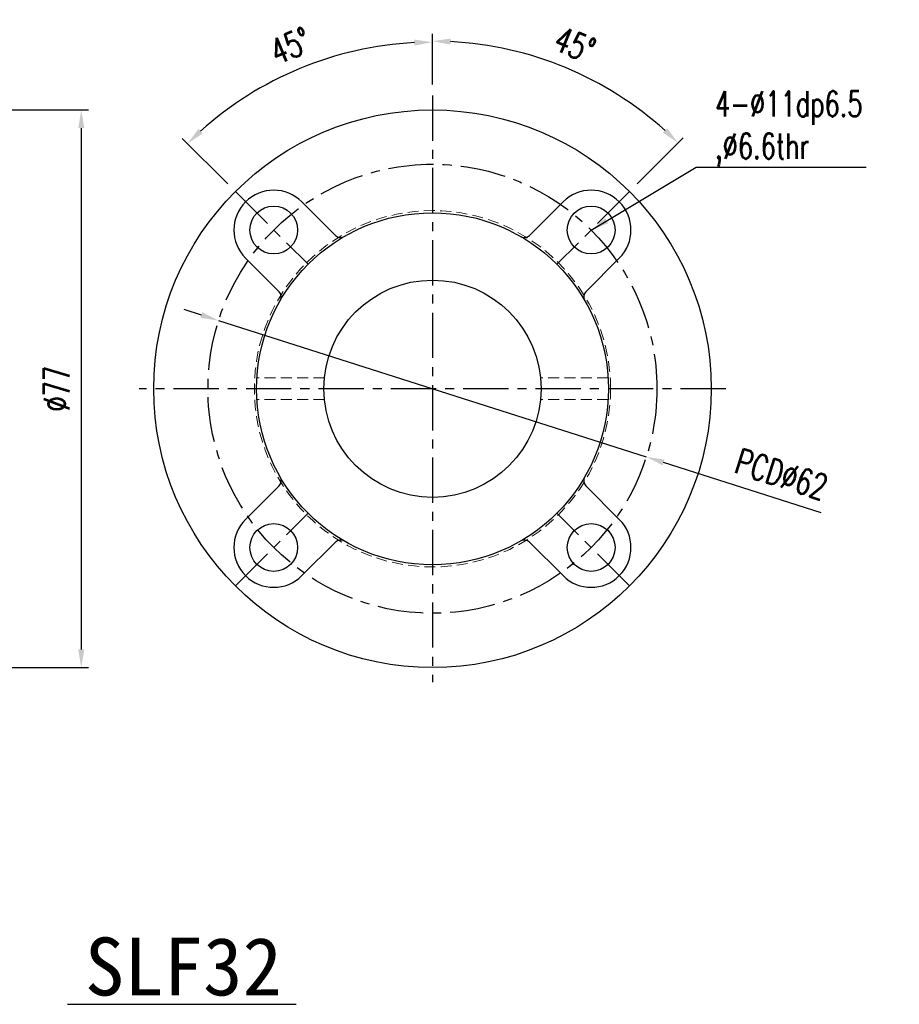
# Model space of a CAD drawing. Header units: millimetres. Extents: x -69 to 445, y -85 to 100.
# Tile 112 of 112: x 324 to 445, y -85 to 51. Entities that reach past the tile are written whole.
import ezdxf
from ezdxf.enums import TextEntityAlignment as Align

# ---------------------------------------------------------------- set-up
doc = ezdxf.new("R2010")
doc.units = ezdxf.units.MM
doc.linetypes.add('CENTER', pattern=[2, 1.25, -0.25, 0.25, -0.25])
doc.linetypes.add('DASHED', pattern=[0.75, 0.5, -0.25])
for name, color, linetype in [('CHA', 7, 'Continuous'), ('CL', 1, 'CENTER'), ('DIM', 4, 'Continuous'), ('HID', 2, 'DASHED'), ('OUT', 3, 'Continuous')]:
    doc.layers.add(name, color=color, linetype=linetype)
doc.styles.add('DIM-7', font='SIMPLEX.shx', dxfattribs={"width": 0.7, "bigfont": 'chineset.shx'})
doc.styles.add('T', font='kaiu.ttf')
doc.dimstyles.new('CNS', dxfattribs={"dimtxt": 3.5, "dimasz": 2.5, "dimexe": 1, "dimexo": 1.5, "dimgap": 0.09, "dimtad": 0, "dimdsep": 46, "dimtxsty": 'DIM-7', "dimcen": 0.09, "dimclrd": 1, "dimclre": 1, "dimclrt": 4, "dimadec": 0, "dimazin": 0, "dimtfac": 1, "dimtix": 1, "dimtmove": 2, "dimatfit": 3, "dimfxl": 1, "dimtvp": 0.971429, "dimtolj": 1, "dimarcsym": 0})

# ---------------------------------------------------------------- blocks, each defined once
blk = doc.blocks.new('*D12')
at = {"layer": 'DEFPOINTS', "color": 0}
for p in [(368.56, 46.23), (380.95, 40.5), (353.73, 27.22), (363.77, 17.18), (380.95, -40.5)]:
    blk.add_point(p, dxfattribs=at)
at = {"layer": 'DIM', "color": 0, "lineweight": -2}
for p, q in [((380.95, 42), (380.95, 48.86)), ((352.67, 28.28), (346.4, 34.55))]:
    blk.add_line(p, q, dxfattribs=at)
blk.add_arc((380.95, 0), 47.86, 92.9931, 132.0069, dxfattribs=at)
at = {"layer": 'DIM', "color": 0}
for points in [[(378.44, 48.21), (378.46, 47.38), (380.95, 47.86)], [(349.21, 35.26), (348.63, 35.87), (347.11, 33.84)]]:
    blk.add_solid(points, dxfattribs=at)
at = {"layer": 'DIM', "color": 0, "insert": (361.33, 47.36), "char_height": 3.5, "attachment_point": 5, "rotation": 22.5, "style": 'DIM-7'}
blk.add_mtext('\\A1;45°', dxfattribs=at)
blk = doc.blocks.new('*D13')
at = {"layer": 'DEFPOINTS', "color": 0}
for p in [(404.95, 41.57), (380.95, 40.5), (408.17, 27.22), (398.13, 17.18), (380.95, -40.5)]:
    blk.add_point(p, dxfattribs=at)
at = {"layer": 'DIM', "color": 0, "lineweight": -2}
for p, q in [((380.95, 42), (380.95, 49)), ((409.24, 28.28), (415.6, 34.65))]:
    blk.add_line(p, q, dxfattribs=at)
blk.add_arc((380.95, 0), 48, 47.9845, 87.0155, dxfattribs=at)
at = {"layer": 'DIM', "color": 0}
for points in [[(383.44, 47.52), (383.46, 48.35), (380.95, 48)], [(413.37, 35.96), (412.79, 35.36), (414.89, 33.94)]]:
    blk.add_solid(points, dxfattribs=at)
at = {"layer": 'DIM', "color": 0, "insert": (400.62, 47.49), "char_height": 3.5, "attachment_point": 5, "rotation": 337.5, "style": 'DIM-7'}
blk.add_mtext('\\A1;45°', dxfattribs=at)
blk = doc.blocks.new('*D14')
at = {"layer": 'DEFPOINTS', "color": 0}
for p in [(351.42, 9.41), (410.49, -9.41)]:
    blk.add_point(p, dxfattribs=at)
at = {"layer": 'DIM', "color": 0, "lineweight": -2}
for p, q in [((349.03, 10.17), (346.65, 10.93)), ((351.42, 9.41), (410.49, -9.41)), ((434.65, -17.12), (412.87, -10.17))]:
    blk.add_line(p, q, dxfattribs=at)
at = {"layer": 'DIM', "color": 0}
for points in [[(349.16, 10.57), (348.91, 9.78), (351.42, 9.41)], [(413, -9.78), (412.74, -10.57), (410.49, -9.41)]]:
    blk.add_solid(points, dxfattribs=at)
at = {"layer": 'DIM', "color": 0, "insert": (429.15, -11.8), "char_height": 3.5, "attachment_point": 5, "rotation": 342.3195, "style": 'DIM-7'}
blk.add_mtext('\\A1;PCD∅62', dxfattribs=at)
blk = doc.blocks.new('*D19')
at = {"layer": 'DEFPOINTS', "color": 0}
for p in [(313.94, 38.5), (313.94, -38.5), (332.45, -38.5)]:
    blk.add_point(p, dxfattribs=at)
at = {"layer": 'DIM', "color": 0, "lineweight": -2}
for p, q in [((315.44, 38.5), (333.45, 38.5)), ((332.45, 36), (332.45, -36)), ((315.44, -38.5), (333.45, -38.5))]:
    blk.add_line(p, q, dxfattribs=at)
at = {"layer": 'DIM', "color": 0}
for points in [[(332.03, 36), (332.87, 36), (332.45, 38.5)], [(332.03, -36), (332.87, -36), (332.45, -38.5)]]:
    blk.add_solid(points, dxfattribs=at)
at = {"layer": 'DIM', "color": 0, "insert": (329.05, 0), "char_height": 3.5, "attachment_point": 5, "rotation": 90, "style": 'DIM-7'}
blk.add_mtext('\\A1;%%C77', dxfattribs=at)

msp = doc.modelspace()

# ---------------------------------------------------------------- linework, layer by layer
at = {"color": 0}
msp.add_circle((380.951, 0), 15, dxfattribs=at)
at = {"layer": 'CL', "color": 7, "ltscale": 5}
for p, q in [((380.951, 40.5), (380.951, -40.5)), ((353.728, 27.224), (363.768, 17.183))]:
    msp.add_line(p, q, dxfattribs=at)
at = {"layer": 'CL', "color": 0, "lineweight": 30, "ltscale": 5}
for p, q in [((408.175, 27.224), (398.134, 17.183)), ((353.728, -27.224), (363.768, -17.183)), ((408.175, -27.224), (398.134, -17.183))]:
    msp.add_line(p, q, dxfattribs=at)
at = {"layer": 'CL', "color": 0, "ltscale": 5}
msp.add_line((421.451, 0), (340.451, 0), dxfattribs=at)
at = {"layer": 'CL', "color": 7, "ltscale": 5}
msp.add_circle((380.951, 0), 31, dxfattribs=at)
at = {"layer": 'DIM', "color": 7}
msp.add_line((330.546, -84.998), (362.137, -84.998), dxfattribs=at)
at = {"layer": 'HID', "color": 7, "lineweight": 15, "ltscale": 3}
for p, q in [((366.026, 1.5), (356.698, 1.5)), ((405.205, 1.5), (395.876, 1.5)), ((366.026, -1.5), (356.698, -1.5)), ((405.205, -1.5), (395.876, -1.5))]:
    msp.add_line(p, q, dxfattribs=at)
msp.add_circle((380.951, 0), 24.6, dxfattribs=at)
at = {"layer": 'OUT', "color": 0}
for p, q in [((367.551, 21.178), (362.92, 25.809)), ((394.351, 21.178), (398.982, 25.809)), ((359.773, 13.4), (355.142, 18.031)), ((402.13, 13.4), (406.761, 18.031)), ((355.142, -18.031), (359.773, -13.4)), ((406.761, -18.031), (402.13, -13.4)), ((362.92, -25.809), (367.551, -21.178)), ((398.982, -25.809), (394.351, -21.178))]:
    msp.add_line(p, q, dxfattribs=at)
for centre, radius in [((380.951, 0), 38.5), ((359.031, 21.92), 3.3), ((402.871, 21.92), 3.3), ((380.951, 0), 24.3), ((359.031, -21.92), 3.3), ((402.871, -21.92), 3.3)]:
    msp.add_circle(centre, radius, dxfattribs=at)
for centre, radius, start, end in [((359.031, 21.92), 5.5, 45, 225), ((402.871, 21.92), 5.5, 315, 135), ((368.258, 21.885), 1, 225, 300.11279), ((393.644, 21.885), 1, 239.88721, 315), ((359.066, 12.693), 1, 329.88721, 45), ((402.837, 12.693), 1, 135, 210.11279), ((359.066, -12.693), 1, 315, 30.11279), ((402.837, -12.693), 1, 149.88721, 225), ((359.031, -21.92), 5.5, 135, 315), ((402.871, -21.92), 5.5, 225, 45), ((368.258, -21.885), 1, 59.88721, 135), ((393.644, -21.885), 1, 45, 120.11279)]:
    msp.add_arc(centre, radius, start, end, dxfattribs=at)

# ---------------------------------------------------------------- texts
at = {"color": 7, "insert": (419.984, 30.696), "char_height": 3.5, "attachment_point": 7, "style": 'DIM-7'}
msp.add_mtext('{\\C256;4-%%C11dp6.5\\P,%%C6.6thr}', dxfattribs=at)
at = {"layer": 'CHA', "style": 'T'}
msp.add_text('SLF32', height=8, dxfattribs=at).set_placement((346.557, -79.776), align=Align.MIDDLE)

# ---------------------------------------------------------------- dimensions: what is measured, and where the dimension line sits
at = {"layer": 'DIM', "color": 7}
for base, line1, picture, middle in [((368.564, 46.231), ((353.728, 27.224), (363.768, 17.183)), '*D12', (361.334, 47.36)), ((404.951, 41.569), ((408.175, 27.224), (398.134, 17.183)), '*D13', (400.621, 47.488))]:
    dim = msp.add_angular_dim_2l(base=base, line1=line1, line2=((380.951, 40.5), (380.951, -40.5)), dimstyle='CNS', override={"dimclrd": 0, "dimclre": 0, "dimclrt": 0}, dxfattribs=at)
    dim.commit()
    dim.dimension.update_dxf_attribs({"geometry": picture, "text_midpoint": middle})
dim = msp.add_linear_dim(base=(332.451, -38.5), p1=(313.944, 38.5), p2=(313.944, -38.5), angle=90, text='%%C<>', dimstyle='CNS', override={"dimclrd": 0, "dimclre": 0, "dimclrt": 0}, dxfattribs=at)
dim.commit()
dim.dimension.update_dxf_attribs({"geometry": '*D19', "text_midpoint": (329.051, 0)})
dim = msp.add_diameter_dim_2p(p1=(351.415, 9.415), p2=(410.487, -9.415), text='PCD<>', dimstyle='CNS', override={"dimclrd": 0, "dimclre": 0, "dimclrt": 0, "dimtmove": 0}, dxfattribs=at)
dim.commit()
dim.dimension.update_dxf_attribs({"geometry": '*D14', "text_midpoint": (428.117, -15.035), "dimtype": 163})

# ---------------------------------------------------------------- leaders
at = {"layer": 'DIM', "color": 7, "annotation_type": 0, "has_hookline": 1, "hookline_direction": 0, "text_width": 20.883}
msp.add_leader([(402.871, 21.92), (417.394, 30.606), (419.894, 30.606)], dimstyle='CNS', override={"dimgap": 0.09, "dimtad": 1, "dimclrd": 7, "dimclre": 4}, dxfattribs=at)

doc.saveas('drawing.dxf')
